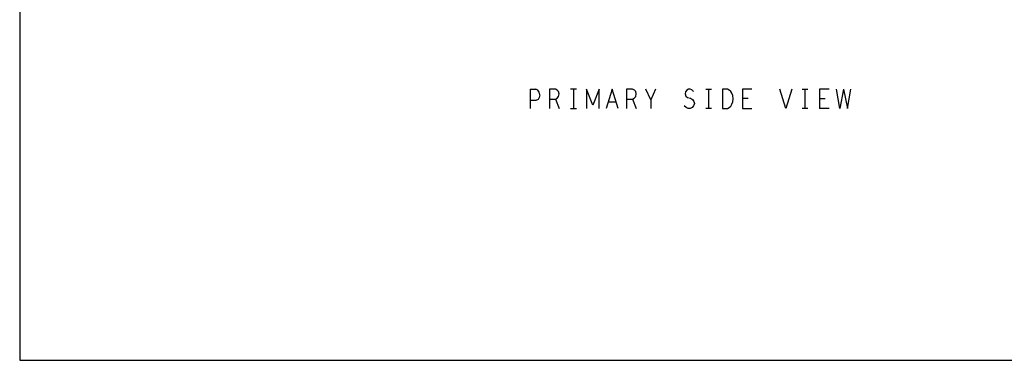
# Model space of a CAD drawing. Extents: x 23.5 to 56.5, y 21.5 to 42.5.
# Tile 1 of 11: x 23.5 to 44, y 21.5 to 28.6. Entities that reach past the tile are written whole.
import ezdxf

# ---------------------------------------------------------------- set-up
doc = ezdxf.new("R2010")
doc.units = 0
doc.layers.add('RVP8-TX_d_tas', color=2, linetype='CONTINUOUS')

msp = doc.modelspace()

# ---------------------------------------------------------------- linework, layer by layer
at = {"layer": 'RVP8-TX_d_tas'}
for points in [[(23.545, 21.545), (56.545, 21.545), (56.545, 42.545), (23.545, 42.545), (23.545, 21.545), (23.545, 21.545)], [(38.114, 27.166), (38.114, 26.766), (38.214, 26.766), (38.254, 26.786), (38.284, 26.813), (38.309, 26.853), (38.329, 26.9), (38.334, 26.966), (38.329, 27.033), (38.309, 27.08), (38.284, 27.12), (38.254, 27.146), (38.214, 27.166), (38.114, 27.166)]]:
    msp.add_lwpolyline(points, close=True, dxfattribs=at)
for points in [[(34.124, 27.166), (34.124, 26.766)], [(34.124, 27.166), (34.244, 27.166)], [(34.324, 27.046), (34.314, 27.1), (34.284, 27.146), (34.244, 27.166)], [(34.714, 27.12), (34.689, 27.146), (34.649, 27.166), (34.524, 27.166), (34.524, 26.766)], [(35.084, 27.166), (34.964, 27.166)], [(35.024, 27.166), (35.024, 26.766)], [(35.294, 27.166), (35.294, 26.766)], [(35.424, 26.833), (35.294, 27.166)], [(35.554, 26.766), (35.554, 27.166), (35.424, 26.833)], [(35.824, 27.166), (35.699, 26.766)], [(35.949, 26.766), (35.824, 27.166)], [(36.249, 27.166), (36.124, 27.166), (36.124, 26.766)], [(36.124, 26.96), (36.249, 26.96), (36.284, 26.98), (36.314, 27.013), (36.324, 27.066), (36.314, 27.12), (36.289, 27.146), (36.249, 27.166)], [(36.724, 27.166), (36.624, 26.946), (36.524, 27.166)], [(37.409, 27.166), (37.374, 27.146), (37.349, 27.113), (37.339, 27.066), (37.354, 27.02), (37.389, 26.993), (37.449, 26.98), (37.494, 26.953), (37.519, 26.913), (37.529, 26.867), (37.514, 26.82), (37.484, 26.786), (37.444, 26.766), (37.404, 26.766), (37.359, 26.786), (37.319, 26.82)], [(37.509, 27.12), (37.479, 27.153), (37.444, 27.166), (37.409, 27.166)], [(37.764, 27.166), (37.884, 27.166)], [(37.824, 27.166), (37.824, 26.766)], [(38.724, 27.166), (38.524, 27.166), (38.524, 26.766), (38.724, 26.766)], [(39.549, 27.166), (39.424, 26.766), (39.299, 27.166)], [(39.764, 27.166), (39.884, 27.166)], [(39.824, 26.766), (39.824, 27.166)], [(40.324, 27.166), (40.124, 27.166), (40.124, 26.766)], [(40.544, 26.766), (40.474, 27.166)], [(40.624, 27.166), (40.544, 26.766)], [(40.624, 27.166), (40.704, 26.766)], [(40.704, 26.766), (40.774, 27.166)], [(34.324, 27.046), (34.314, 26.993), (34.289, 26.953), (34.244, 26.933), (34.124, 26.933)], [(34.524, 26.96), (34.649, 26.96), (34.724, 26.766)], [(34.649, 26.96), (34.684, 26.98), (34.714, 27.013), (34.724, 27.066), (34.714, 27.12)], [(36.249, 26.96), (36.324, 26.766)], [(36.624, 26.946), (36.624, 26.766)], [(38.644, 26.973), (38.524, 26.973)], [(40.124, 26.973), (40.244, 26.973)], [(34.964, 26.766), (35.084, 26.766)], [(35.744, 26.906), (35.904, 26.906)], [(37.884, 26.766), (37.764, 26.766)], [(39.884, 26.766), (39.764, 26.766)], [(40.324, 26.766), (40.124, 26.766)]]:
    msp.add_lwpolyline(points, dxfattribs=at)

doc.saveas('drawing.dxf')
